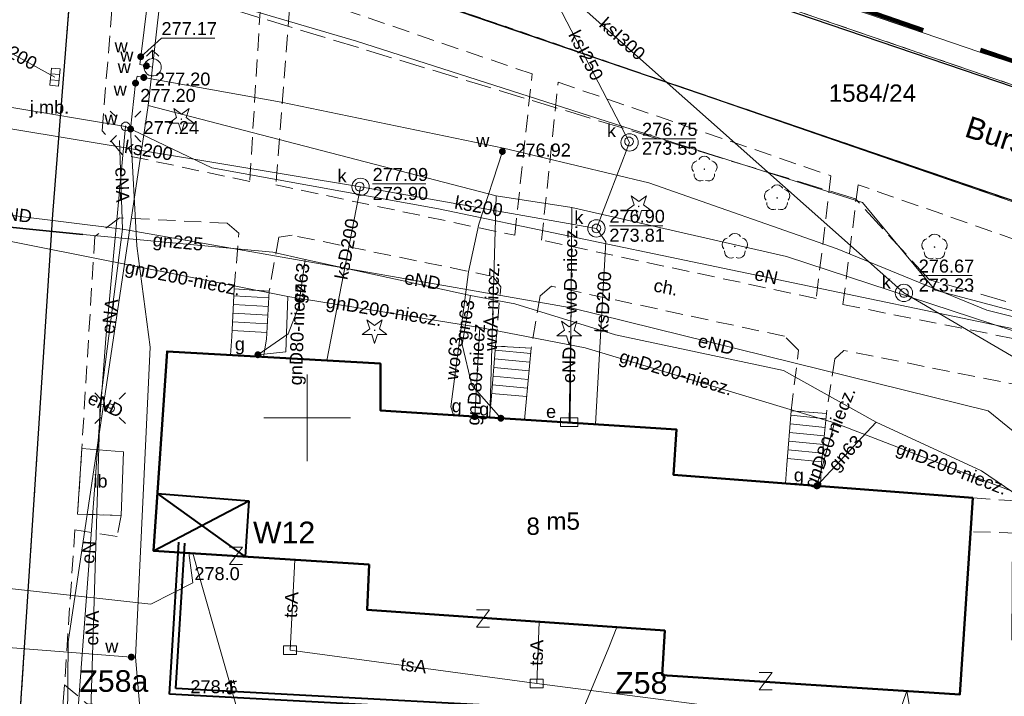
# Model space of a CAD drawing. Extents: x 0 to 6568752, y 0 to 5584302.
# Tile 50 of 58: x 6568433 to 6568490, y 5584184 to 5584223. Entities that reach past the tile are written whole.
import ezdxf
from ezdxf.enums import TextEntityAlignment as Align

# ---------------------------------------------------------------- set-up
doc = ezdxf.new("R2010")
doc.units = 0
for name, pattern in [('GAK', [3.5, 2, -0.7, 0.1, -0.7]), ('PRZER1-1', [1, 0.5, -0.5]), ('PRZER2-1', [1.5, 1, -0.5]), ('PRZER3-1', [2, 1.5, -0.5])]:
    doc.linetypes.add(name, pattern=pattern)
doc.layers.get('0').update_dxf_attribs({"linetype": 'CONTINUOUS'})
for name, color, linetype, lineweight in [('alarm', 51, 'CONTINUOUS', 50), ('EGBS', 7, 'CONTINUOUS', 18), ('EGBU', 7, 'CONTINUOUS', 50), ('EGBU_O', 7, 'CONTINUOUS', 50), ('EGDE', 7, 'CONTINUOUS', 18), ('EGDE_O', 7, 'CONTINUOUS', 18), ('GELULI_O', 7, 'CONTINUOUS', 18), ('GEPADR_O', 7, 'CONTINUOUS', 18), ('GEPPHC', 7, 'CONTINUOUS', 18), ('GUPPRZ_O', 7, 'CONTINUOUS', 18), ('OTDI', 7, 'CONTINUOUS', 18), ('OTDI_O', 7, 'CONTINUOUS', 18), ('OTKC', 7, 'CONTINUOUS', 18), ('OTKC_O', 7, 'CONTINUOUS', 18), ('OTKJ', 7, 'CONTINUOUS', 18), ('OTKJ_O', 7, 'CONTINUOUS', 18), ('OTKK', 7, 'CONTINUOUS', 25), ('OTRN', 7, 'CONTINUOUS', 13), ('OTRN_O', 7, 'CONTINUOUS', 13), ('ramka sekcji', 7, 'CONTINUOUS', 18), ('siec', 7, 'GAK', 70), ('SUEO', 7, 'CONTINUOUS', 18), ('SULO', 7, 'CONTINUOUS', 35), ('SUPK', 7, 'CONTINUOUS', 18), ('SUPW', 7, 'CONTINUOUS', 18), ('SUPW_O', 7, 'CONTINUOUS', 18), ('zakres', 6, 'PRZER3-1', 106)]:
    doc.layers.add(name, color=color, linetype=linetype, lineweight=lineweight)
for name, color, linetype, lineweight, true_color in [('EGUG', 7, 'CONTINUOUS', 18, 0x008000), ('OTZG', 7, 'CONTINUOUS', 18, 0x008000), ('OTZL', 7, 'CONTINUOUS', 18, 0x008000), ('SUCP', 7, 'CONTINUOUS', 18, 0xd200d2), ('SUEP', 1, 'CONTINUOUS', 18, 0xff0000), ('SUEP_O', 1, 'CONTINUOUS', 18, 0xff0000), ('SUES', 1, 'CONTINUOUS', 18, 0xff0000), ('SUES_O', 1, 'CONTINUOUS', 18, 0xff0000), ('SUGP', 7, 'CONTINUOUS', 18, 0xbfbf00), ('SUGP_O', 7, 'CONTINUOUS', 18, 0xbfbf00), ('SUGW', 7, 'CONTINUOUS', 18, 0xbfbf00), ('SUGW_O', 7, 'CONTINUOUS', 18, 0xbfbf00), ('SUKK', 7, 'CONTINUOUS', 18, 0x803300), ('SUKP', 7, 'CONTINUOUS', 18, 0x803300), ('SUKP_O', 7, 'CONTINUOUS', 18, 0x803300), ('SUTP', 7, 'CONTINUOUS', 18, 0xff9100), ('SUTP_O', 7, 'CONTINUOUS', 18, 0xff9100), ('SUWH', 5, 'CONTINUOUS', 18, 0x0000ff), ('SUWP', 5, 'CONTINUOUS', 18, 0x0000ff), ('SUWP_O', 5, 'CONTINUOUS', 18, 0x0000ff), ('SUWW', 5, 'CONTINUOUS', 18, 0x0000ff), ('SUWW_O', 5, 'CONTINUOUS', 18, 0x0000ff)]:
    doc.layers.add(name, color=color, linetype=linetype, lineweight=lineweight, true_color=true_color)
doc.styles.add('Arial', font='arial.ttf')
doc.styles.add('GEO-INFO', font='arial.ttf')

# ---------------------------------------------------------------- blocks, each defined once
blk = doc.blocks.new('D_GSPRDI1')
blk.add_hatch(color=0).paths.add_polyline_path([(0, -0.045), (0.013906, -0.042798), (0.02645, -0.036406), (0.036406, -0.02645), (0.042798, -0.013906), (0.045, 0), (0.042798, 0.013906), (0.036406, 0.02645), (0.02645, 0.036406), (0.013906, 0.042798), (0, 0.045), (-0.013906, 0.042798), (-0.02645, 0.036406), (-0.036406, 0.02645), (-0.042798, 0.013906), (-0.045, 0), (-0.042798, -0.013906), (-0.036406, -0.02645), (-0.02645, -0.036406), (-0.013906, -0.042798)])
at = {"color": 0}
blk.add_lwpolyline([(0.272471, 0.088531), (0.713338, -0.231778), (0.168396, -0.231778), (0, -0.750048), (-0.168396, -0.231778), (-0.713338, -0.231778), (-0.272471, 0.088531), (-0.440867, 0.606801), (0, 0.286493), (0.440867, 0.606801)], close=True, dxfattribs=at)
blk = doc.blocks.new('D_GSPRDL1')
blk.add_hatch(color=0).paths.add_polyline_path([(0, -0.045), (0.013906, -0.042798), (0.02645, -0.036406), (0.036406, -0.02645), (0.042798, -0.013906), (0.045, 0), (0.042798, 0.013906), (0.036406, 0.02645), (0.02645, 0.036406), (0.013906, 0.042798), (0, 0.045), (-0.013906, 0.042798), (-0.02645, 0.036406), (-0.036406, 0.02645), (-0.042798, 0.013906), (-0.045, 0), (-0.042798, -0.013906), (-0.036406, -0.02645), (-0.02645, -0.036406), (-0.013906, -0.042798)])
at = {"color": 0}
for points in [[(-0.324277, 0.563333), (-0.240553, 0.662679), (-0.127956, 0.727494), (0, 0.75), (0.127956, 0.727494), (0.240553, 0.662679), (0.324277, 0.563333)], [(-0.635969, -0.134326), (-0.70458, -0.024001), (-0.731429, 0.103115), (-0.713292, 0.231763), (-0.652348, 0.346501), (-0.55591, 0.433559), (-0.435555, 0.482485)], [(0.435555, 0.482485), (0.55591, 0.433559), (0.652348, 0.346501), (0.713292, 0.231763), (0.731429, 0.103115), (0.70458, -0.024001), (0.635969, -0.134326)], [(-0.068773, -0.646351), (-0.194901, -0.677512), (-0.324092, -0.663766), (-0.440839, -0.606763), (-0.531129, -0.513345), (-0.584125, -0.394725), (-0.593465, -0.265141)], [(0.593465, -0.265141), (0.584125, -0.394725), (0.531129, -0.513345), (0.440839, -0.606763), (0.324092, -0.663766), (0.194901, -0.677512), (0.068773, -0.646351)]]:
    blk.add_lwpolyline(points, dxfattribs=at)
blk = doc.blocks.new('D_GSPWPN1')
blk.add_hatch(color=0).paths.add_polyline_path([(-0.045, 0), (-0.043467, -0.011647), (-0.038971, -0.0225), (-0.03182, -0.03182), (-0.0225, -0.038971), (-0.011647, -0.043467), (0, -0.045), (0.011647, -0.043467), (0.0225, -0.038971), (0.03182, -0.03182), (0.038971, -0.0225), (0.043467, -0.011647), (0.045, 0), (0.043467, 0.011647), (0.038971, 0.0225), (0.03182, 0.03182), (0.0225, 0.038971), (0.011647, 0.043467), (0, 0.045), (-0.011647, 0.043467), (-0.0225, 0.038971), (-0.03182, 0.03182), (-0.038971, 0.0225), (-0.043467, 0.011647)])
blk = doc.blocks.new('D_GUPIKP1_3')
at = {"color": 0}
blk.add_lwpolyline([(0.375, -0.25), (-0.375, -0.25), (-0.375, 0.25), (0.375, 0.25)], close=True, dxfattribs=at)
blk = doc.blocks.new('D_GUPWZA1')
blk.add_hatch(color=0).paths.add_polyline_path([(-0.2, 0), (-0.193185, -0.051764), (-0.173205, -0.1), (-0.141421, -0.141421), (-0.1, -0.173205), (-0.051764, -0.193185), (0, -0.2), (0.051764, -0.193185), (0.1, -0.173205), (0.141421, -0.141421), (0.173205, -0.1), (0.193185, -0.051764), (0.2, 0), (0.193185, 0.051764), (0.173205, 0.1), (0.141421, 0.141421), (0.1, 0.173205), (0.051764, 0.193185), (0, 0.2), (-0.051764, 0.193185), (-0.1, 0.173205), (-0.141421, 0.141421), (-0.173205, 0.1), (-0.193185, 0.051764)])
blk = doc.blocks.new('D_GUPESE1')
at = {"color": 0}
blk.add_lwpolyline([(-0.5, -0.25), (-0.5, 0.25), (0.5, 0.25), (0.5, -0.25)], close=True, dxfattribs=at)
blk = doc.blocks.new('D_GUPIWZ1_1')
at = {"color": 0}
blk.add_lwpolyline([(0, 0.25), (0.064705, 0.241481), (0.125, 0.216506), (0.176777, 0.176777), (0.216506, 0.125), (0.241481, 0.064705), (0.25, 0), (0.241481, -0.064705), (0.216506, -0.125), (0.176777, -0.176777), (0.125, -0.216506), (0.064705, -0.241481), (0, -0.25), (-0.064705, -0.241481), (-0.125, -0.216506), (-0.176777, -0.176777), (-0.216506, -0.125), (-0.241481, -0.064705), (-0.25, 0), (-0.241481, 0.064705), (-0.216506, 0.125), (-0.176777, 0.176777), (-0.125, 0.216506), (-0.064705, 0.241481)], close=True, dxfattribs=at)
blk = doc.blocks.new('D_GUPKKS1')
at = {"color": 0}
blk.add_lwpolyline([(0.5, -0.25), (-0.5, -0.25), (-0.5, 0.25), (0.5, 0.25)], close=True, dxfattribs=at)
for points in [[(-0.175, -0.25), (-0.175, 0.25)], [(0.175, -0.25), (0.175, 0.25)]]:
    blk.add_lwpolyline(points, dxfattribs=at)
blk = doc.blocks.new('D_GUPWDT1')
at = {"color": 0}
for points in [[(-0.353553, 0.646447), (0, 1), (0.353553, 0.646447)], [(0, 0.5), (0, 1)]]:
    blk.add_lwpolyline(points, dxfattribs=at)
blk.add_lwpolyline([(0, 0.5), (0.086824, 0.492404), (0.17101, 0.469846), (0.25, 0.433013), (0.321394, 0.383022), (0.383022, 0.321394), (0.433013, 0.25), (0.469846, 0.17101), (0.492404, 0.086824), (0.5, 0), (0.492404, -0.086824), (0.469846, -0.17101), (0.433013, -0.25), (0.377875, -0.32743), (0.309079, -0.393027), (0.229113, -0.444418), (0.140866, -0.479746), (0.047528, -0.497736), (-0.047528, -0.497736), (-0.140866, -0.479746), (-0.229113, -0.444418), (-0.309079, -0.393027), (-0.377875, -0.32743), (-0.433013, -0.25), (-0.4725, -0.163534), (-0.494911, -0.071157), (-0.499434, 0.023791), (-0.485906, 0.117879), (-0.454816, 0.207708), (-0.407288, 0.290028), (-0.34504, 0.361867), (-0.27032, 0.420627), (-0.185831, 0.464184), (-0.094626, 0.490964)], close=True, dxfattribs=at)
blk = doc.blocks.new('D_GUPGZA1')
blk.add_hatch(color=0).paths.add_polyline_path([(-0.2, 0), (-0.193185, -0.051764), (-0.173205, -0.1), (-0.141421, -0.141421), (-0.1, -0.173205), (-0.051764, -0.193185), (0, -0.2), (0.051764, -0.193185), (0.1, -0.173205), (0.141421, -0.141421), (0.173205, -0.1), (0.193185, -0.051764), (0.2, 0), (0.193185, 0.051764), (0.173205, 0.1), (0.141421, 0.141421), (0.1, 0.173205), (0.051764, 0.193185), (0, 0.2), (-0.051764, 0.193185), (-0.1, 0.173205), (-0.141421, 0.141421), (-0.173205, 0.1), (-0.193185, 0.051764)])
blk = doc.blocks.new('D_GEPPHC1')
at = {"color": 0}
blk.add_lwpolyline([(-0.375, 0.5), (0.375, 0.5), (-0.375, -0.5), (0.375, -0.5)], dxfattribs=at)
blk = doc.blocks.new('D_GUPELA2')
blk.add_hatch(color=0).paths.add_polyline_path([(-0.001087, 0.044987), (0.011881, 0.043403), (0.021281, 0.03965), (0.030065, 0.033482), (0.038133, 0.023893), (0.043117, 0.012881), (0.044986, 0.001113), (0.044323, -0.007777), (0.040557, -0.019497), (0.033417, -0.030138), (0.024849, -0.037517), (0.013788, -0.042836), (0.002013, -0.044955), (-0.00982, -0.043916), (-0.020466, -0.040077), (-0.029541, -0.033946), (-0.036867, -0.025804), (-0.04187, -0.01649), (-0.04461, -0.005909), (-0.044532, 0.006476), (-0.041285, 0.017903), (-0.034764, 0.028574), (-0.024479, 0.03776), (-0.013449, 0.042943)])
at = {"color": 0}
for points in [[(-0.883883, 0.883883), (-0.53033, 0.53033)], [(0.883883, 0.883883), (0.53033, 0.53033)], [(-0.883883, -0.883883), (-0.53033, -0.53033)], [(0.883883, -0.883883), (0.53033, -0.53033)]]:
    blk.add_lwpolyline(points, dxfattribs=at)
blk = doc.blocks.new('D_GUPELA1')
at = {"color": 0}
blk.add_lwpolyline([(0, 0.25), (0.064705, 0.241481), (0.125, 0.216506), (0.176777, 0.176777), (0.216506, 0.125), (0.241481, 0.064705), (0.25, 0), (0.241481, -0.064705), (0.216506, -0.125), (0.176777, -0.176777), (0.125, -0.216506), (0.064705, -0.241481), (0, -0.25), (-0.064705, -0.241481), (-0.125, -0.216506), (-0.176777, -0.176777), (-0.216506, -0.125), (-0.241481, -0.064705), (-0.25, 0), (-0.241481, 0.064705), (-0.216506, 0.125), (-0.176777, 0.176777), (-0.125, 0.216506), (-0.064705, 0.241481)], close=True, dxfattribs=at)

msp = doc.modelspace()

# ---------------------------------------------------------------- linework, layer by layer
at = {"layer": 'EGBS', "color": 0, "linetype": 'Continuous', "lineweight": 18, "elevation": 10.18}
for points in [[(6568445.79, 5584207.45), (6568447.81, 5584207.33), (6568447.66, 5584204.55), (6568447.48422, 5584203.52359), (6568445.5819, 5584203.63177), (6568445.66, 5584204.7)], [(6568460.88, 5584204.15), (6568462.94, 5584204.04), (6568462.65, 5584200.91), (6568462.55593, 5584199.89473), (6568460.53621, 5584200.02457), (6568460.62, 5584201.03)], [(6568477.96, 5584200.42), (6568479.99, 5584200.25), (6568479.69, 5584197.17), (6568479.64, 5584196.09), (6568477.63, 5584196.22), (6568477.71, 5584197.29)]]:
    msp.add_lwpolyline(points, close=True, dxfattribs=at)
for points in [[(6568447.78888, 5584206.93855), (6568445.77097, 5584207.04743)], [(6568447.76194, 5584206.43927), (6568445.74736, 5584206.54797)], [(6568447.735, 5584205.94), (6568445.72375, 5584206.04852)], [(6568447.70806, 5584205.44073), (6568445.70014, 5584205.54907)], [(6568447.68112, 5584204.94145), (6568445.67653, 5584205.04961)], [(6568462.91032, 5584203.71967), (6568460.85997, 5584203.90964)], [(6568462.86419, 5584203.2218), (6568460.81845, 5584203.41134)], [(6568462.77194, 5584202.22607), (6568460.7354, 5584202.41476)], [(6568462.81806, 5584202.72393), (6568460.77692, 5584202.91305)], [(6568462.72581, 5584201.7282), (6568460.69387, 5584201.91646)], [(6568462.67968, 5584201.23033), (6568460.65235, 5584201.41817)], [(6568479.96118, 5584199.95411), (6568477.93852, 5584200.15112)], [(6568479.91271, 5584199.45647), (6568477.89871, 5584199.65264)], [(6568479.86424, 5584198.95882), (6568477.85889, 5584199.15415)], [(6568479.81576, 5584198.46118), (6568477.81908, 5584198.65566)], [(6568479.76729, 5584197.96353), (6568477.77926, 5584198.15717)], [(6568479.71882, 5584197.46589), (6568477.73945, 5584197.65868)]]:
    msp.add_lwpolyline(points, dxfattribs=at)
at = {"layer": 'EGBU', "color": 0, "linetype": 'Continuous', "lineweight": 50, "elevation": 10.18}
msp.add_lwpolyline([(6568453.58, 5584191.53), (6568441.13, 5584192.33), (6568441.92, 5584203.84), (6568454.23, 5584203.14), (6568454.23, 5584200.43), (6568471.34, 5584199.33), (6568471.15, 5584196.72), (6568488.44, 5584195.38), (6568487.7, 5584184.03), (6568470.5, 5584185.15), (6568470.65, 5584187.72), (6568453.47, 5584188.91)], close=True, dxfattribs=at)
at = {"layer": 'EGDE', "color": 0, "linetype": 'Continuous', "elevation": 10.22}
for points in [[(6568361.59535, 5584252.09289), (6568363.17294, 5584258.49371), (6568384.10967, 5584252.66302), (6568404.05262, 5584247.11955), (6568410.12476, 5584245.43766), (6568432.37614, 5584239.25389), (6568501.01473, 5584215.71647), (6568547.15443, 5584199.71974), (6568592.68513, 5584183.94093)], [(6568592.25665, 5584177.2623), (6568569.37207, 5584185.2949), (6568567.841, 5584180.71483), (6568531.58972, 5584193.78874), (6568532.79584, 5584197.9746), (6568444.36545, 5584228.51754), (6568424.00977, 5584235.04577), (6568423.40791, 5584229.7576), (6568390.77944, 5584238.75789), (6568391.9359, 5584243.69317), (6568384.82038, 5584245.63164), (6568365.64994, 5584250.98505), (6568361.59535, 5584252.09289)], [(6568547.15443, 5584199.71974), (6568501.01473, 5584215.71647), (6568432.37614, 5584239.25389), (6568410.12476, 5584245.43766), (6568410.56468, 5584246.69046)], [(6568384.82038, 5584245.63164), (6568391.9359, 5584243.69317), (6568390.77944, 5584238.75789), (6568423.40791, 5584229.7576), (6568424.00977, 5584235.04577), (6568444.36545, 5584228.51754), (6568532.79584, 5584197.9746), (6568531.58972, 5584193.78874), (6568567.841, 5584180.71483), (6568569.37207, 5584185.2949), (6568592.25665, 5584177.2623)]]:
    msp.add_lwpolyline(points, dxfattribs=at)
at = {"layer": 'EGUG', "color": 0, "linetype": 'PRZER1-1', "lineweight": 18, "elevation": 10.08}
for points in [[(6568324.88408, 5584271.82788), (6568324.82072, 5584271.63057), (6568327.2348, 5584269.00147), (6568331.69773, 5584267.24884), (6568363.17294, 5584258.49371), (6568384.10967, 5584252.66302), (6568404.05262, 5584247.11955), (6568410.12476, 5584245.43766), (6568432.37614, 5584239.25389), (6568501.01473, 5584215.71647), (6568547.15443, 5584199.71974), (6568592.68513, 5584183.94093)], [(6568592.68513, 5584183.94093), (6568547.15443, 5584199.71974), (6568501.01473, 5584215.71647), (6568432.37614, 5584239.25389), (6568410.12476, 5584245.43766), (6568404.05262, 5584247.11955), (6568384.10967, 5584252.66302), (6568363.17294, 5584258.49371)], [(6568592.25665, 5584177.2623), (6568569.37207, 5584185.2949), (6568567.841, 5584180.71483), (6568531.58972, 5584193.78874), (6568532.79584, 5584197.9746), (6568444.36545, 5584228.51754), (6568424.00977, 5584235.04577), (6568423.40791, 5584229.7576), (6568390.77944, 5584238.75789)], [(6568390.77944, 5584238.75789), (6568423.40791, 5584229.7576), (6568424.00977, 5584235.04577), (6568444.36545, 5584228.51754), (6568532.79584, 5584197.9746), (6568531.58972, 5584193.78874), (6568567.841, 5584180.71483), (6568569.37207, 5584185.2949), (6568592.25665, 5584177.2623)]]:
    msp.add_lwpolyline(points, dxfattribs=at)
at = {"layer": 'GUPPRZ_O', "color": 0, "linetype": 'Continuous', "lineweight": 13, "elevation": 10.8, "flags": 128}
for points in [[(6568440.39381, 5584220.86578), (6568441.59277, 5584221.9437), (6568444.67277, 5584221.9437)], [(6568469.34, 5584216.12554), (6568472.42, 5584216.12554)], [(6568453.78287, 5584213.51711), (6568456.86287, 5584213.51711)], [(6568467.45498, 5584211.10315), (6568470.53498, 5584211.10315)], [(6568485.31759, 5584208.22676), (6568488.39759, 5584208.22676)]]:
    msp.add_lwpolyline(points, dxfattribs=at)
at = {"layer": 'OTDI', "color": 0, "linetype": 'Continuous', "lineweight": 18, "elevation": 10.18}
msp.add_lwpolyline([(6568436.99, 5584198.23), (6568439.39, 5584198.04), (6568439.27, 5584194.36), (6568436.75, 5584194.45)], close=True, dxfattribs=at)
at = {"layer": 'OTKC', "color": 0, "linetype": 'PRZER2-1', "lineweight": 18, "elevation": 10.18}
for points in [[(6568442.88, 5584228.95), (6568499.5, 5584209.57)], [(6568492.98, 5584201.52), (6568480.99, 5584203.9), (6568480.47, 5584203.41), (6568479.99, 5584200.25), (6568477.96, 5584200.42), (6568478.37, 5584203.92), (6568477.56, 5584204.72), (6568464.11, 5584207.61), (6568463.45, 5584207.06), (6568462.94, 5584204.04), (6568460.88, 5584204.15), (6568461.18, 5584207.57), (6568460.72, 5584208.18), (6568449.14, 5584210.55), (6568448.36, 5584210.45), (6568447.81, 5584207.33), (6568445.79, 5584207.45), (6568446.06, 5584210.67), (6568445.39, 5584211.25), (6568439.17, 5584211.56), (6568437.74, 5584210.49), (6568436.99, 5584198.23), (6568436.75, 5584194.45), (6568439.27, 5584194.36), (6568439.03, 5584193.16), (6568436.59, 5584193.53), (6568435.99, 5584184.59), (6568435.75, 5584181.1)], [(6568492.47, 5584193.31), (6568488.31269, 5584193.42733), (6568488.44, 5584195.38), (6568492.57, 5584195.09)]]:
    msp.add_lwpolyline(points, dxfattribs=at)
msp.add_lwpolyline([(6568446.64, 5584225.23), (6568447.3, 5584223.71), (6568446.69, 5584213.66), (6568439.33, 5584215.22), (6568438.17, 5584216.59), (6568438.85, 5584225.2, -0.57475611), (6568441.84, 5584226.55)], format="xyb", close=True, dxfattribs=at)
msp.add_lwpolyline([(6568432.76, 5584172.63), (6568435.31, 5584211.76), (6568436.47, 5584226.47, -0.48575719)], format="xyb", dxfattribs=at)
for points in [[(6568449.99, 5584224.32), (6568448.98, 5584223.62), (6568448.19, 5584213.46), (6568461.99, 5584210.55), (6568462.99, 5584219.87)], [(6568464.5, 5584219.39), (6568480.25, 5584213.99), (6568479.4, 5584206.9), (6568463.54, 5584210.27)], [(6568506.43, 5584201.47), (6568506.05, 5584203.16), (6568504.99, 5584204.64), (6568503.76, 5584205.5), (6568500.86, 5584206.81), (6568481.82, 5584213.47), (6568480.94, 5584206.55)], [(6568437.76, 5584180.94), (6568435.75, 5584181.1), (6568435.99, 5584184.59), (6568437.3, 5584183.48), (6568491.91, 5584180.66), (6568492.67, 5584180.62), (6568503.53, 5584180.07), (6568503.48, 5584177.51), (6568481.62, 5584178.62), (6568480.55, 5584177.7), (6568477.92, 5584134.87), (6568475.33, 5584135.1), (6568477.08, 5584164.07), (6568468.54, 5584164.7), (6568465.7, 5584166.83), (6568467.01, 5584179.39), (6568439.97843, 5584180.94735), (6568472.49, 5584131.76), (6568471.53, 5584130.13)]]:
    msp.add_lwpolyline(points, close=True, dxfattribs=at)
at = {"layer": 'OTKJ', "color": 0, "linetype": 'PRZER3-1', "lineweight": 18, "elevation": 10.18}
msp.add_lwpolyline([(6568324.63601, 5584271.90472), (6568325.01, 5584271.29), (6568326.48, 5584269.47), (6568327.65, 5584268.64), (6568329.49, 5584267.76), (6568331.28, 5584267.12), (6568332.07, 5584266.92), (6568359.08, 5584259.49), (6568361.58, 5584258.81), (6568397.87, 5584248.6), (6568413.84, 5584244.22), (6568455.08, 5584231.25), (6568457, 5584230.63), (6568498.55, 5584216.47), (6568500.09, 5584215.97), (6568537.39, 5584203.09), (6568547.32, 5584199.53), (6568592.6869, 5584183.96856)], dxfattribs=at)
for points in [[(6568592.27088, 5584177.48411), (6568589.01, 5584178.79), (6568575.71, 5584183.16), (6568569.28, 5584185.37), (6568568.72, 5584183.6), (6568567.66, 5584180.86), (6568555.74, 5584185.16), (6568554.35, 5584185.66), (6568539.1, 5584191.15), (6568537.55, 5584191.61), (6568533.24, 5584193.25), (6568531.55, 5584193.82), (6568532.82, 5584198.02), (6568519.22, 5584202.68), (6568505.31, 5584207.06), (6568502.26, 5584208.44), (6568499.5, 5584209.57), (6568442.88, 5584228.95, 0.48575719), (6568436.47, 5584226.47), (6568429.34, 5584228.12), (6568427.97, 5584231.99), (6568423.96, 5584235.1), (6568423.38, 5584229.9), (6568390.81, 5584238.73)], [(6568425.11, 5584159.08), (6568426.59, 5584183.83, 0.11287618), (6568426.3, 5584188.05, 0.11767368), (6568424.96, 5584190.79, 0.16030076), (6568419.37, 5584193.7), (6568419.82, 5584202.25), (6568422.29, 5584202.11), (6568425.42, 5584202.12), (6568427.86, 5584204.54), (6568429.34, 5584228.12), (6568436.47, 5584226.47), (6568435.31, 5584211.76), (6568432.76, 5584172.63), (6568433.11, 5584170.79), (6568434.84, 5584168.25), (6568439.02, 5584162.95), (6568441.31, 5584162.24), (6568445.91, 5584156.29)]]:
    msp.add_lwpolyline(points, format="xyb", dxfattribs=at)
at = {"layer": 'OTKK', "color": 0, "linetype": 'Continuous', "lineweight": 25, "elevation": 10.18}
for points in [[(6568539.15682, 5584203.88131, -0.08520069), (6568537.39, 5584203.09), (6568500.09, 5584215.97), (6568498.55, 5584216.47), (6568457, 5584230.63), (6568455.08, 5584231.25), (6568413.84, 5584244.22, -0.22495395), (6568411.27336, 5584246.48884)], [(6568436.47, 5584226.47, -0.48575719), (6568442.88, 5584228.95), (6568499.5, 5584209.57), (6568502.26, 5584208.44), (6568505.31, 5584207.06), (6568507.65, 5584204.8), (6568508.65, 5584199.4), (6568507.32, 5584175.37), (6568505.45, 5584174.48), (6568503.53, 5584140.77), (6568505.24, 5584139.54), (6568504.73, 5584127.9), (6568504.79, 5584122.65, 0.08997537), (6568506.61, 5584118.23, 0.21509551), (6568514.58, 5584112.84), (6568518.41, 5584112.57, 0.06950968), (6568522.62, 5584114.07, 0.13495358), (6568527.22, 5584117.66, 0.05243036), (6568528.58, 5584120.07, 0.08477307), (6568529.58, 5584123.78, 0.19005271), (6568527.44, 5584131.44), (6568512.64, 5584151), (6568511.13, 5584153.58), (6568510.51, 5584157.83)]]:
    msp.add_lwpolyline(points, format="xyb", dxfattribs=at)
msp.add_lwpolyline([(6568445.91, 5584156.29), (6568441.31, 5584162.24), (6568439.02, 5584162.95), (6568434.84, 5584168.25), (6568433.11, 5584170.79), (6568432.76, 5584172.63), (6568435.31, 5584211.76), (6568436.47, 5584226.47)], dxfattribs=at)
at = {"layer": 'ramka sekcji', "color": 0}
for q in [(6568450, 5584202.5), (6568447.5, 5584200), (6568450, 5584197.5), (6568452.5, 5584200)]:
    msp.add_line((6568450, 5584200), q, dxfattribs=at)
at = {"layer": 'siec', "color": 0, "linetype": 'ByBlock', "lineweight": 40}
for p, q in [((6568441.35636, 5584195.62799), (6568446.62824, 5584195.20906)), ((6568446.42139, 5584191.98999), (6568441.35636, 5584195.62799)), ((6568441.13, 5584192.33), (6568446.62824, 5584195.20906)), ((6568446.62824, 5584195.20906), (6568446.42139, 5584191.98999)), ((6568442.05992, 5584184.04163), (6568442.58651, 5584192.81923)), ((6568442.42686, 5584184.37383), (6568442.9308, 5584192.77372)), ((6568469.57602, 5584182.90939), (6568442.42686, 5584184.37383)), ((6568469.20908, 5584182.57719), (6568442.05992, 5584184.04163))]:
    msp.add_line(p, q, dxfattribs=at)
at = {"layer": 'SUCP', "color": 0, "linetype": 'Continuous', "lineweight": 18, "elevation": 10.14}
msp.add_lwpolyline([(6568419.2514, 5584191.64819), (6568440.98142, 5584189.24237), (6568443.40396, 5584190.47667), (6568443.17178, 5584192.1988)], dxfattribs=at)
at = {"layer": 'SUEP', "linetype": 'Continuous', "lineweight": 18, "elevation": 10.14}
for points in [[(6568441.28432, 5584237.15269), (6568444.22328, 5584235.66626), (6568451.60141, 5584232.7511), (6568471.07428, 5584227.21158), (6568488.85402, 5584221.1302), (6568495.7831, 5584218.87726)], [(6568407.86353, 5584190.77627), (6568406.83, 5584190.83), (6568407.18, 5584195.59), (6568410.57, 5584195.55), (6568411.44, 5584209.05), (6568413.03, 5584223.39), (6568419.06, 5584225.99), (6568433, 5584225.54), (6568441.12, 5584225.23), (6568452.86, 5584221.77), (6568468.78, 5584216.66), (6568482.08, 5584212.45), (6568486.27, 5584207.38), (6568505.27, 5584202.34)], [(6568439.52, 5584216.84), (6568425.67, 5584219.15), (6568408.19, 5584220.44), (6568406.7, 5584209.04), (6568406.21, 5584197.42), (6568399, 5584197.62), (6568374.11, 5584198.6), (6568363.05, 5584199.47)], [(6568439.52, 5584216.84), (6568438.38, 5584204.58), (6568436.53, 5584179.9)], [(6568439.52, 5584216.84), (6568444.49, 5584214.45), (6568457.59, 5584212.08), (6568495.41, 5584204.18), (6568494.52, 5584197.5), (6568504.68, 5584190.79), (6568513.84, 5584184.74)], [(6568439.16607, 5584216.02959), (6568439.3322, 5584210.90133)], [(6568426.77906, 5584212.46871), (6568439.3322, 5584210.90133)], [(6568439.3322, 5584210.90133), (6568438.0419, 5584200.83393), (6568437.44292, 5584180.58466)], [(6568439.3322, 5584210.90133), (6568465.25656, 5584206.36902)], [(6568465.25656, 5584206.36902), (6568465.13, 5584199.75)], [(6568465.25656, 5584206.36902), (6568489.33535, 5584200.40503), (6568490.7756, 5584199.22999), (6568490.68977, 5584187.18), (6568493.04297, 5584185.78845), (6568501.12868, 5584184.61655), (6568513.27859, 5584181.74688)], [(6568438.62321, 5584200.56002), (6568438.0419, 5584200.83393)]]:
    msp.add_lwpolyline(points, dxfattribs=at)
at = {"layer": 'SUEP', "linetype": 'PRZER3-1', "lineweight": 18, "elevation": 10.14}
msp.add_lwpolyline([(6568560.58238, 5584136.31089), (6568560.7851, 5584142.19097), (6568567.55885, 5584142.33769), (6568569.72241, 5584174.7728), (6568568.75268, 5584175.93585), (6568566.54485, 5584176.9986), (6568520.37363, 5584194.58131), (6568501.89491, 5584203.47687), (6568485.93649, 5584207.97701), (6568481.66183, 5584212.65942), (6568442.07302, 5584224.70259), (6568418.51306, 5584225.75311), (6568412.04865, 5584222.77544), (6568410.68147, 5584195.95969), (6568396.48012, 5584196.06005)], dxfattribs=at)
at = {"layer": 'SUGP', "color": 0, "linetype": 'Continuous', "lineweight": 18, "elevation": 10.14}
for points in [[(6568425.98, 5584211.95), (6568429.92, 5584211.3), (6568437.05, 5584210.6), (6568448.03, 5584209.57), (6568449.89, 5584209.16), (6568459.44, 5584207.08), (6568461.99, 5584206.59), (6568467.8, 5584204.8), (6568477.5, 5584202.75), (6568482.86, 5584199.76), (6568488.95, 5584196.95), (6568492.92, 5584194.23), (6568502.76, 5584190.94)], [(6568423.77004, 5584211.23905), (6568428.42, 5584211.07), (6568448.89418, 5584207.02456), (6568459.9782, 5584205.22328), (6568466.05581, 5584204.05875), (6568480.44562, 5584199.71968), (6568502.63657, 5584191.15906)], [(6568449.89, 5584209.16), (6568449.51, 5584206.4), (6568448.91, 5584204.86), (6568447.16, 5584203.65)], [(6568448.89418, 5584207.02456), (6568448.77509, 5584203.81297), (6568447.16, 5584203.65)], [(6568459.44, 5584207.08), (6568458.95, 5584204.25), (6568459.51, 5584201.9), (6568461.18891, 5584199.98261)], [(6568459.9782, 5584205.22328), (6568459.6788, 5584200.0797)], [(6568482.86, 5584199.76), (6568479.43719, 5584196.07773)], [(6568480.44562, 5584199.71968), (6568479.43719, 5584196.07773)]]:
    msp.add_lwpolyline(points, dxfattribs=at)
at = {"layer": 'SUKP', "color": 0, "linetype": 'Continuous', "lineweight": 18, "elevation": 10.14}
for points in [[(6568484.46, 5584207.22), (6568463.44074, 5584225.90258)], [(6568466.70498, 5584210.9476), (6568468.62014, 5584215.91812), (6568463.44074, 5584225.90258)], [(6568435.44, 5584219.69), (6568429.96051, 5584222.69733)], [(6568427.21522, 5584166.48539), (6568428.18326, 5584184.69942), (6568428.57896, 5584217.40668), (6568453.08931, 5584213.3516)], [(6568451.13661, 5584203.3159), (6568453.08931, 5584213.3516)], [(6568453.08931, 5584213.3516), (6568466.70498, 5584210.9476)], [(6568466.65696, 5584199.63107), (6568467.25058, 5584210.17786), (6568466.70498, 5584210.9476)], [(6568510.57, 5584191.94), (6568484.46, 5584207.22)]]:
    msp.add_lwpolyline(points, dxfattribs=at)
at = {"layer": 'SULO', "color": 0, "linetype": 'Continuous', "lineweight": 35, "elevation": 10.12}
msp.add_lwpolyline([(6568429.92, 5584211.3), (6568437.05, 5584210.6)], dxfattribs=at)
at = {"layer": 'SUPK', "color": 0, "linetype": 'Continuous', "lineweight": 18, "elevation": 10.14}
for points in [[(6568468.62014, 5584215.41812, -1), (6568468.62014, 5584216.41812, -1)], [(6568453.08931, 5584212.85254, -1), (6568453.08931, 5584213.85067, -1)], [(6568466.70498, 5584210.4476, -1), (6568466.70498, 5584211.4476, -1)], [(6568484.46, 5584206.72, -1), (6568484.46, 5584207.72, -1)]]:
    msp.add_lwpolyline(points, format="xyb", close=True, dxfattribs=at)
at = {"layer": 'SUTP', "color": 0, "linetype": 'Continuous', "lineweight": 18, "elevation": 10.14}
for points in [[(6568447.4781, 5584177.83575), (6568443.73805, 5584191.00457), (6568443.40149, 5584192.18404)], [(6568449.0163, 5584186.59424), (6568449.29693, 5584191.80522)], [(6568463.26233, 5584184.65765), (6568463.39601, 5584188.22246)], [(6568467.88598, 5584187.91145), (6568467.42177, 5584186.7414), (6568463.21599, 5584176.61643)], [(6568449.0163, 5584186.59424), (6568463.26233, 5584184.65765), (6568485.04017, 5584181.84804), (6568483.09482, 5584152.00067), (6568482.63444, 5584141.94396), (6568482.26645, 5584109.20669), (6568482.03767, 5584094.3726)], [(6568481.35263, 5584175.19801), (6568484.19098, 5584182.94418), (6568484.62173, 5584184.23045)], [(6568485.04017, 5584181.84804), (6568484.62173, 5584184.23045)]]:
    msp.add_lwpolyline(points, dxfattribs=at)
at = {"layer": 'SUWP', "color": 0, "linetype": 'Continuous', "lineweight": 18, "elevation": 10.14}
for points in [[(6568440.33962, 5584220.41505), (6568440.39381, 5584220.86578), (6568441.36328, 5584228.66887), (6568442.88734, 5584236.11908), (6568442.98684, 5584236.60658)], [(6568440.82398, 5584218.04271), (6568442.91368, 5584236.63005)], [(6568440.33962, 5584220.41505), (6568440.72061, 5584220.33995), (6568441.08174, 5584220.2546)], [(6568440.18814, 5584219.75304), (6568440.09344, 5584219.34179), (6568439.80763, 5584216.68791)], [(6568440.18814, 5584219.75304), (6568440.56927, 5584219.66795), (6568448.50814, 5584218.25013), (6568461.34345, 5584215.5853), (6568469.74002, 5584213.57334), (6568480.59995, 5584209.76297), (6568489.24609, 5584206.23411), (6568499.13871, 5584203.76138), (6568500.84194, 5584199.64301), (6568502.67082, 5584195.08622), (6568503.58721, 5584190.71769), (6568503.5906, 5584188.12754), (6568507.92245, 5584187.23329), (6568512.6962, 5584186.19471), (6568523.13561, 5584183.19899), (6568529.6599, 5584181.35292), (6568536.57505, 5584179.44187), (6568539.30473, 5584178.70699), (6568553.87292, 5584175.05441), (6568562.39734, 5584172.43405), (6568570.35066, 5584169.89633), (6568570.05045, 5584166.03217), (6568569.32325, 5584156.50206)], [(6568469.60797, 5584083.94642), (6568472.04029, 5584099.03058), (6568471.0239, 5584102.91701), (6568470.20422, 5584123.8972), (6568466.97156, 5584139.96505), (6568465.85696, 5584142.09662), (6568436.13586, 5584177.91194), (6568436.20096, 5584187.07119), (6568440.82398, 5584218.04271)], [(6568440.82398, 5584218.04271), (6568460.92655, 5584212.8281), (6568465.28794, 5584212.16501), (6568477.6888, 5584209.32114), (6568503.91994, 5584200.72488), (6568531.5237, 5584188.92031), (6568570.76196, 5584174.73149), (6568571.92617, 5584174.48857), (6568584.07042, 5584172.54962), (6568591.65656, 5584167.9086)], [(6568439.80763, 5584216.68791), (6568440.17463, 5584209.94211), (6568440.94012, 5584204.09153), (6568440.10086, 5584186.18933), (6568440.32552, 5584183.50202), (6568439.90859, 5584177.05615), (6568451.30852, 5584158.51161), (6568461.39799, 5584140.77024), (6568466.2919, 5584131.96262), (6568468.4488, 5584126.00995), (6568468.54088, 5584121.97083), (6568468.71833, 5584119.84295), (6568468.54351, 5584101.59928), (6568468.63728, 5584098.98029), (6568468.65153, 5584098.65045)], [(6568461.34345, 5584215.5853), (6568461.27591, 5584215.39442), (6568459.92005, 5584211.18663), (6568459.32531, 5584208.44875), (6568458.30597, 5584200.63502), (6568458.45096, 5584200.15864)], [(6568460.92655, 5584212.8281), (6568460.54736, 5584200.02386)], [(6568465.28794, 5584212.16501), (6568465.18285, 5584199.72584)], [(6568440.10086, 5584186.18933), (6568439.85088, 5584186.18611), (6568424.65436, 5584187.3804), (6568419.02428, 5584187.71897)]]:
    msp.add_lwpolyline(points, dxfattribs=at)
at = {"layer": 'zakres', "color": 0, "ltscale": 7}
msp.add_lwpolyline([(6568248.9828, 5583949.49809), (6568593.23088, 5583926.24598), (6568594.73885, 5583944.72564), (6568600.03506, 5583944.48551), (6568601.93947, 5583972.41355), (6568624.21788, 5583971.15638), (6568661.45926, 5583969.71449), (6568667.75842, 5584103.27503), (6568620.63994, 5584106.09947), (6568620.96872, 5584115.5807), (6568625.17121, 5584115.63721), (6568627.02161, 5584150.96538), (6568590.71801, 5584153.27937), (6568592.77721, 5584185.3763), (6568538.50559, 5584204.10606), (6568463.99933, 5584229.86642), (6568419.28314, 5584244.20999), (6568355.04246, 5584262.48696)], dxfattribs=at)

# ---------------------------------------------------------------- block references
at = {"layer": 'GEPPHC', "color": 0, "linetype": 'Continuous', "lineweight": 18}
for p in [(6568445.89928, 5584192.03076, 10.24), (6568460.16016, 5584188.42144, 10.24), (6568476.47784, 5584184.8008, 10.24)]:
    msp.add_blockref('D_GEPPHC1', p, dxfattribs=at)
at = {"layer": 'OTRN', "color": 0, "linetype": 'Continuous', "lineweight": 13}
msp.add_blockref('D_GSPWPN1', (6568442.74, 5584190.38, 10.08), dxfattribs=at)
at = {"layer": 'OTZG', "color": 0, "linetype": 'Continuous', "lineweight": 18}
for p in [(6568442.74, 5584217.26, 10.12), (6568469.15, 5584212.22, 10.12), (6568453.9, 5584205.06, 10.12), (6568465.14, 5584204.98, 10.12)]:
    msp.add_blockref('D_GSPRDI1', p, dxfattribs=at)
at = {"layer": 'OTZL', "color": 0, "linetype": 'Continuous', "lineweight": 18}
for p in [(6568472.94, 5584214.37, 10.12), (6568477.14, 5584212.71, 10.12), (6568474.7, 5584209.91, 10.12), (6568486.23, 5584209.87, 10.12)]:
    msp.add_blockref('D_GSPRDL1', p, dxfattribs=at)
at = {"layer": 'SUEO', "color": 0, "linetype": 'Continuous', "lineweight": 18}
for name, p in [('D_GUPELA2', (6568439.52, 5584216.84, 10.15)), ('D_GUPELA1', (6568439.52, 5584216.84, 10.16)), ('D_GUPELA2', (6568438.62321, 5584200.56002, 10.15)), ('D_GUPELA1', (6568438.62321, 5584200.56002, 10.16))]:
    msp.add_blockref(name, p, dxfattribs=at)
at = {"layer": 'SUES', "linetype": 'Continuous', "lineweight": 18}
msp.add_blockref('D_GUPESE1', (6568465.13, 5584199.75, 10.16), dxfattribs=at)
at = {"layer": 'SUGW', "color": 0, "linetype": 'Continuous', "lineweight": 18}
for p in [(6568447.16, 5584203.65, 10.16), (6568459.6788, 5584200.0797, 10.16), (6568461.18891, 5584199.98261, 10.16), (6568479.43719, 5584196.07773, 10.16)]:
    msp.add_blockref('D_GUPGZA1', p, dxfattribs=at)
at = {"layer": 'SUKK', "color": 0, "linetype": 'Continuous', "lineweight": 18, "rotation": 84.92301042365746}
msp.add_blockref('D_GUPKKS1', (6568435.44, 5584219.69, 10.16), dxfattribs=at)
at = {"layer": 'SUPK', "color": 0, "linetype": 'Continuous', "lineweight": 18}
for p in [(6568449.0163, 5584186.59424, 10.16), (6568463.26233, 5584184.65765, 10.16)]:
    msp.add_blockref('D_GUPIKP1_3', p, dxfattribs=at)
at = {"layer": 'SUPW', "color": 0, "linetype": 'Continuous', "lineweight": 18}
for p in [(6568468.59, 5584215.97, 10.18), (6568453.03287, 5584213.36157, 10.18), (6568466.70498, 5584210.9476, 10.18), (6568484.46, 5584207.22, 10.18)]:
    msp.add_blockref('D_GUPIWZ1_1', p, dxfattribs=at)
at = {"layer": 'SUWH', "color": 0, "linetype": 'Continuous', "lineweight": 18}
msp.add_blockref('D_GUPWDT1', (6568441.08174, 5584220.2546, 10.16), dxfattribs=at)
at = {"layer": 'SUWW', "color": 0, "linetype": 'Continuous', "lineweight": 18}
for p in [(6568440.39381, 5584220.86578, 10.16), (6568440.09344, 5584219.34179, 10.16), (6568440.56927, 5584219.66795, 10.16), (6568439.80763, 5584216.68791, 10.16), (6568461.27591, 5584215.39442, 10.16), (6568439.85088, 5584186.18611, 10.16)]:
    msp.add_blockref('D_GUPWZA1', p, dxfattribs=at)
at = {"layer": 'SUWW', "color": 0, "linetype": 'Continuous', "lineweight": 18, "rotation": 355.4393366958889}
msp.add_blockref('D_GUPWZA1', (6568440.72061, 5584220.33995, 10.16), dxfattribs=at)

# ---------------------------------------------------------------- texts
at = {"layer": 'alarm', "color": 0, "linetype": 'Continuous', "lineweight": 30, "style": 'GEO-INFO'}
for s, p in [('W12', (6568448.67126, 5584193.39294, 0.62)), ('Z58a', (6568438.84142, 5584184.80342, 10.76)), ('Z58', (6568469.29963, 5584184.68976, 0.62))]:
    msp.add_text(s, height=1.25, dxfattribs=at).set_placement(p, align=Align.MIDDLE)
at = {"layer": 'EGBU_O', "color": 0, "linetype": 'Continuous', "lineweight": 0, "style": 'Arial'}
msp.add_text('m5', height=1, dxfattribs=at).set_placement((6568464.785, 5584193.54539, 10.8), align=Align.CENTER)
at = {"layer": 'EGDE_O', "color": 0, "linetype": 'Continuous', "style": 'Arial'}
msp.add_text('1584/24', height=1, dxfattribs=at).set_placement((6568482.64333, 5584218.26312, 10.8), align=Align.CENTER)
at = {"layer": 'GELULI_O', "color": 0, "linetype": 'Continuous', "lineweight": 0, "style": 'Arial'}
msp.add_text('Bursztynowa', height=1.25, rotation=341.932534, dxfattribs=at).set_placement((6568492.65021, 5584214.73039, 10.8), align=Align.CENTER)
at = {"layer": 'GEPADR_O', "color": 0, "linetype": 'Continuous', "lineweight": 0, "style": 'Arial'}
msp.add_text('8', height=1, dxfattribs=at).set_placement((6568462.66482, 5584193.24596, 10.8))
at = {"layer": 'GUPPRZ_O', "color": 0, "linetype": 'Continuous', "lineweight": 0, "style": 'Arial'}
for s, p in [('277.17', (6568441.59277, 5584222.1162, 10.8)), ('277.20', (6568441.21182, 5584219.20107, 10.8)), ('277.20', (6568440.36709, 5584218.25697, 10.8)), ('277.24', (6568440.55763, 5584216.39443, 10.8)), ('276.75', (6568469.34, 5584216.29804, 10.8)), ('276.92', (6568462.02591, 5584215.10094, 10.8)), ('273.55', (6568469.34, 5584215.20304, 10.8)), ('277.09', (6568453.78287, 5584213.68961, 10.8)), ('273.90', (6568453.78287, 5584212.59461, 10.8)), ('276.90', (6568467.45498, 5584211.27565, 10.8)), ('273.81', (6568467.45498, 5584210.18065, 10.8)), ('276.67', (6568485.31759, 5584208.39926, 10.8)), ('273.23', (6568485.31759, 5584207.30426, 10.8))]:
    msp.add_text(s, height=0.75, dxfattribs=at).set_placement(p)
at = {"layer": 'OTDI_O', "color": 0, "linetype": 'Continuous', "lineweight": 0, "style": 'Arial'}
msp.add_text('ib', height=0.75, dxfattribs=at).set_placement((6568438.07, 5584195.9802, 10.8), align=Align.CENTER)
at = {"layer": 'OTKC_O', "color": 0, "linetype": 'Continuous', "lineweight": 0, "style": 'Arial'}
msp.add_text('ch.', height=0.75, rotation=349.05324, dxfattribs=at).set_placement((6568470.64927, 5584207.1821, 10.8), align=Align.CENTER)
at = {"layer": 'OTKJ_O', "color": 0, "linetype": 'Continuous', "lineweight": 0, "style": 'Arial'}
msp.add_text('j.mb.', height=0.75, dxfattribs=at).set_placement((6568435.12725, 5584217.57472, 10.8), align=Align.CENTER)
at = {"layer": 'OTRN_O', "color": 0, "linetype": 'Continuous', "lineweight": 0, "style": 'Arial'}
for s, p in [('278.0', (6568443.49, 5584190.63, 10.8)), ('278.1', (6568443.26, 5584184.1, 10.8))]:
    msp.add_text(s, height=0.75, dxfattribs=at).set_placement(p)
at = {"layer": 'SUEP_O', "linetype": 'Continuous', "lineweight": 0, "style": 'Arial'}
for s, rotation, p in [('eNA', 271.855439, (6568438.95581, 5584213.45596, 10.8)), ('eND', 352.882922, (6568433.01927, 5584211.3938, 10.8)), ('eND', 350.083287, (6568456.6068, 5584207.5666, 10.8)), ('eN', 348.201465, (6568476.43999, 5584207.84272, 10.8)), ('eNA', 82.696423, (6568438.97815, 5584205.83032, 10.8)), ('eND', 346.088596, (6568473.52934, 5584203.88045, 10.8)), ('eND', 88.904574, (6568465.48671, 5584203.0539, 10.8)), ('eND', 334.770511, (6568438.20746, 5584200.4315, 10.8)), ('eN', 85.713154, (6568437.74766, 5584192.21806, 10.8)), ('eNA', 88.305675, (6568437.95758, 5584187.85789, 10.8))]:
    msp.add_text(s, height=0.75, rotation=rotation, dxfattribs=at).set_placement(p, align=Align.CENTER)
at = {"layer": 'SUES_O', "linetype": 'Continuous', "lineweight": 0, "style": 'Arial'}
msp.add_text('e', height=0.75, dxfattribs=at).set_placement((6568464.38, 5584200, 10.8), align=Align.RIGHT)
at = {"layer": 'SUGP_O', "color": 0, "linetype": 'Continuous', "lineweight": 0, "style": 'Arial'}
for s, rotation, p in [('gn225', 354.640942, (6568442.51259, 5584209.7928, 10.8)), ('gnD200-niecz.', 348.823042, (6568442.75717, 5584207.71355, 10.8)), ('gn63', 82.160745, (6568449.99074, 5584207.73997, 10.8)), ('gnD80-niecz.', 87.876302, (6568449.80673, 5584204.95979, 10.8)), ('gnD200-niecz.', 350.769502, (6568454.38912, 5584205.83424, 10.8)), ('gn63', 80.176931, (6568459.48418, 5584205.61493, 10.8)), ('gnD80-niecz.', 86.668643, (6568460.12148, 5584202.63444, 10.8)), ('gnD200-niecz.', 343.219965, (6568471.20247, 5584202.25688, 10.8)), ('gnD80-niecz.', 67.818031, (6568480.52816, 5584198.73004, 10.8)), ('gn63', 47.09133, (6568481.36355, 5584197.71906, 10.8)), ('gnD200-niecz.', 338.904857, (6568487.09925, 5584196.7464, 10.8))]:
    msp.add_text(s, height=0.75, rotation=rotation, dxfattribs=at).set_placement(p, align=Align.CENTER)
at = {"layer": 'SUGW_O', "color": 0, "linetype": 'Continuous', "lineweight": 0, "style": 'Arial'}
for p in [(6568446.41, 5584203.9, 10.8), (6568458.9288, 5584200.3297, 10.8), (6568460.52, 5584200.14, 10.8), (6568478.68719, 5584196.32773, 10.8)]:
    msp.add_text('g', height=0.75, dxfattribs=at).set_placement(p, align=Align.RIGHT)
at = {"layer": 'SUKP_O', "color": 0, "linetype": 'Continuous', "lineweight": 0, "style": 'Arial'}
for s, rotation, p in [('ksI300', 318.383538, (6568467.95729, 5584221.62524, 10.8)), ('kdD200', 331.240546, (6568432.55905, 5584220.93639, 10.8)), ('ksI250', 297.417859, (6568465.76993, 5584220.77521, 10.8)), ('ks200', 350.605865, (6568440.78623, 5584215.0896, 10.8)), ('ks200', 349.98699, (6568459.84611, 5584211.86059, 10.8)), ('ksD200', 79.306109, (6568452.65252, 5584209.69024, 10.8)), ('ksD200', 86.7785, (6568467.46874, 5584206.67567, 10.8))]:
    msp.add_text(s, height=0.75, rotation=rotation, dxfattribs=at).set_placement(p, align=Align.CENTER)
at = {"layer": 'SUPW_O', "color": 0, "linetype": 'Continuous', "lineweight": 0, "style": 'Arial'}
for p in [(6568467.84, 5584216.22, 10.8), (6568452.28287, 5584213.61157, 10.8), (6568465.95498, 5584211.1976, 10.8), (6568483.71, 5584207.47, 10.8)]:
    msp.add_text('k', height=0.75, dxfattribs=at).set_placement(p, align=Align.RIGHT)
at = {"layer": 'SUTP_O', "color": 0, "linetype": 'Continuous', "lineweight": 0, "style": 'Arial'}
for s, rotation, p in [('tsA', 86.917371, (6568449.44967, 5584189.18395, 10.8)), ('tsA', 87.85226, (6568463.62244, 5584186.42906, 10.8)), ('tsA', 352.258716, (6568456.09978, 5584185.33514, 10.8)), ('ts', 285.855004, (6568445.32576, 5584184.33998, 10.8))]:
    msp.add_text(s, height=0.75, rotation=rotation, dxfattribs=at).set_placement(p, align=Align.CENTER)
at = {"layer": 'SUWP_O', "color": 0, "linetype": 'Continuous', "lineweight": 0, "style": 'Arial'}
for s, rotation, p in [('woD-niecz.', 89.515985, (6568465.58477, 5584208.57411, 10.8)), ('woA-niecz.', 88.303763, (6568461.0303, 5584206.41729, 10.8)), ('wo63', 82.567469, (6568458.85834, 5584203.39928, 10.8))]:
    msp.add_text(s, height=0.75, rotation=rotation, dxfattribs=at).set_placement(p, align=Align.CENTER)
at = {"layer": 'SUWW_O', "color": 0, "linetype": 'Continuous', "lineweight": 0, "style": 'Arial'}
for p in [(6568439.64381, 5584221.11578, 10.8), (6568439.97061, 5584220.58995, 10.8), (6568439.81927, 5584219.91795, 10.8), (6568439.58862, 5584218.6167, 10.8), (6568439.05763, 5584216.93791, 10.8), (6568460.52591, 5584215.64442, 10.8), (6568439.10088, 5584186.43611, 10.8)]:
    msp.add_text('w', height=0.75, dxfattribs=at).set_placement(p, align=Align.RIGHT)

doc.saveas('drawing.dxf')
